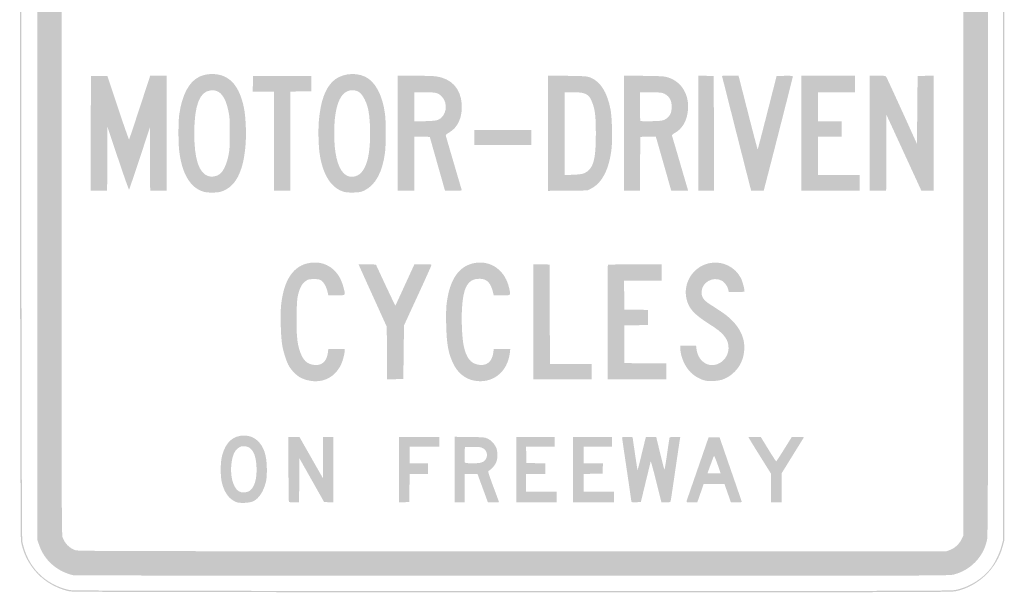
# Model space of a CAD drawing. Header units: inches. Extents: x -15 to 15, y -18 to 18.
# Tile 1 of 2: x -15 to 15, y -18 to -0.5. Entities that reach past the tile are written whole.
import ezdxf

# ---------------------------------------------------------------- set-up
doc = ezdxf.new("R2010")
doc.units = ezdxf.units.IN
doc.header["$MEASUREMENT"] = 0

msp = doc.modelspace()

# ---------------------------------------------------------------- hatches: boundary and pattern name
h = msp.add_hatch(color=7)
edge = h.paths.add_edge_path()
edge.add_spline(control_points=[(-13.488, -17.965), (-13.918, -17.87), (-14.309, -17.629), (-14.569, -17.301), (-14.773, -17.043), (-14.898, -16.772), (-14.964, -16.442), (-15.003, -16.247), (-15.003, 16.227), (-14.964, 16.421), (-14.813, 17.173), (-14.297, 17.727), (-13.558, 17.929)], knot_values=[0, 0, 0, 0, 1, 1, 1, 2, 2, 2, 3, 3, 3, 4, 4, 4, 4], degree=3, periodic=0)
edge.add_line((-13.558, 17.929), (-13.357, 17.984))
edge.add_line((-13.357, 17.984), (-0.02, 17.984))
edge.add_spline(control_points=[(-0.02, 17.984), (12.812, 17.984), (13.323, 17.982), (13.488, 17.947), (13.842, 17.871), (14.152, 17.708), (14.412, 17.461), (14.672, 17.214), (14.852, 16.909), (14.944, 16.562)], knot_values=[0, 0, 0, 0, 1, 1, 1, 2, 2, 2, 3, 3, 3, 3], degree=3, periodic=0)
edge.add_line((14.944, 16.562), (14.99, 16.391))
edge.add_line((14.99, 16.391), (14.99, -0.01))
edge.add_line((14.99, -0.01), (14.99, -16.411))
edge.add_line((14.99, -16.411), (14.944, -16.583))
edge.add_spline(control_points=[(14.944, -16.583), (14.852, -16.929), (14.672, -17.234), (14.412, -17.481), (14.155, -17.725), (13.837, -17.894), (13.504, -17.962), (13.363, -17.991), (12.091, -17.994), (-0.014, -17.992), (-10.454, -17.99), (-13.401, -17.984), (-13.488, -17.965)], knot_values=[0, 0, 0, 0, 1, 1, 1, 2, 2, 2, 3, 3, 3, 4, 4, 4, 4], degree=3, periodic=0)
edge = h.paths.add_edge_path(flags=0)
edge.add_spline(control_points=[(13.504, -17.922), (13.936, -17.833), (14.363, -17.561), (14.608, -17.217), (14.728, -17.049), (14.849, -16.789), (14.904, -16.583)], knot_values=[0, 0, 0, 0, 1, 1, 1, 2, 2, 2, 2], degree=3, periodic=0)
edge.add_line((14.904, -16.583), (14.95, -16.411))
edge.add_line((14.95, -16.411), (14.95, -0.01))
edge.add_line((14.95, -0.01), (14.95, 16.391))
edge.add_line((14.95, 16.391), (14.904, 16.562))
edge.add_spline(control_points=[(14.904, 16.562), (14.72, 17.256), (14.195, 17.755), (13.488, 17.907), (13.323, 17.942), (12.812, 17.944), (-0.02, 17.944)], knot_values=[0, 0, 0, 0, 1, 1, 1, 2, 2, 2, 2], degree=3, periodic=0)
edge.add_line((-0.02, 17.944), (-13.357, 17.944))
edge.add_line((-13.357, 17.944), (-13.558, 17.888))
edge.add_spline(control_points=[(-13.558, 17.888), (-14.292, 17.686), (-14.774, 17.168), (-14.923, 16.421), (-14.962, 16.227), (-14.962, -16.247), (-14.923, -16.442), (-14.769, -17.214), (-14.242, -17.757), (-13.488, -17.925), (-13.401, -17.944), (-10.454, -17.95), (-0.014, -17.952), (12.091, -17.953), (13.363, -17.951), (13.504, -17.922)], knot_values=[0, 0, 0, 0, 1, 1, 1, 2, 2, 2, 3, 3, 3, 4, 4, 4, 5, 5, 5, 5], degree=3, periodic=0)
h = msp.add_hatch(color=7)
edge = h.paths.add_edge_path()
edge.add_spline(control_points=[(-13.357, -17.476), (-13.859, -17.364), (-14.249, -17.023), (-14.409, -16.556)], knot_values=[0, 0, 0, 0, 1, 1, 1, 1], degree=3, periodic=0)
edge.add_line((-14.409, -16.556), (-14.466, -16.391))
edge.add_line((-14.466, -16.391), (-14.466, -0.01))
edge.add_line((-14.466, -0.01), (-14.466, 16.371))
edge.add_line((-14.466, 16.371), (-14.409, 16.536))
edge.add_spline(control_points=[(-14.409, 16.536), (-14.272, 16.934), (-13.956, 17.255), (-13.556, 17.402)], knot_values=[0, 0, 0, 0, 1, 1, 1, 1], degree=3, periodic=0)
edge.add_line((-13.556, 17.402), (-13.397, 17.46))
edge.add_line((-13.397, 17.46), (-0.06, 17.465))
edge.add_spline(control_points=[(-0.06, 17.465), (11.957, 17.47), (13.29, 17.468), (13.419, 17.439), (13.937, 17.326), (14.356, 16.899), (14.464, 16.377), (14.493, 16.236), (14.496, 14.743), (14.496, -0.01), (14.496, -14.763), (14.493, -16.256), (14.464, -16.397), (14.358, -16.91), (13.965, -17.32), (13.452, -17.451), (13.303, -17.489), (13.082, -17.49), (-0.008, -17.488), (-7.328, -17.486), (-13.335, -17.481), (-13.357, -17.476)], knot_values=[0, 0, 0, 0, 1, 1, 1, 2, 2, 2, 3, 3, 3, 4, 4, 4, 5, 5, 5, 6, 6, 6, 7, 7, 7, 7], degree=3, periodic=0)
edge = h.paths.add_edge_path(flags=0)
edge.add_spline(control_points=[(13.334, -16.703), (13.48, -16.648), (13.614, -16.527), (13.683, -16.385)], knot_values=[0, 0, 0, 0, 1, 1, 1, 1], degree=3, periodic=0)
edge.add_line((13.683, -16.385), (13.74, -16.27))
edge.add_line((13.74, -16.27), (13.74, -0.01))
edge.add_line((13.74, -0.01), (13.74, 16.25))
edge.add_line((13.74, 16.25), (13.683, 16.365))
edge.add_spline(control_points=[(13.683, 16.365), (13.614, 16.507), (13.48, 16.628), (13.334, 16.683)], knot_values=[0, 0, 0, 0, 1, 1, 1, 1], degree=3, periodic=0)
edge.add_line((13.334, 16.683), (13.224, 16.724))
edge.add_line((13.224, 16.724), (-0.026, 16.719))
edge.add_line((-0.026, 16.719), (-13.276, 16.714))
edge.add_line((-13.276, 16.714), (-13.369, 16.668))
edge.add_spline(control_points=[(-13.369, 16.668), (-13.488, 16.608), (-13.614, 16.483), (-13.673, 16.364)], knot_values=[0, 0, 0, 0, 1, 1, 1, 1], degree=3, periodic=0)
edge.add_line((-13.673, 16.364), (-13.72, 16.27))
edge.add_line((-13.72, 16.27), (-13.725, 0.03))
edge.add_spline(control_points=[(-13.725, 0.03), (-13.73, -14.847), (-13.728, -16.218), (-13.698, -16.31), (-13.638, -16.495), (-13.49, -16.647), (-13.306, -16.711), (-13.225, -16.739), (-11.901, -16.742), (0.004, -16.743)], knot_values=[0, 0, 0, 0, 1, 1, 1, 2, 2, 2, 3, 3, 3, 3], degree=3, periodic=0)
edge.add_line((0.004, -16.743), (13.224, -16.744))
edge.add_line((13.224, -16.744), (13.334, -16.703))
h = msp.add_hatch(color=7)
edge = h.paths.add_edge_path()
edge.add_line((-12.838, -4.007), (-12.833, -2.258))
edge.add_line((-12.833, -2.258), (-12.582, -2.258))
edge.add_line((-12.582, -2.258), (-12.33, -2.258))
edge.add_line((-12.33, -2.258), (-12.006, -3.235))
edge.add_spline(control_points=[(-12.006, -3.235), (-11.827, -3.773), (-11.676, -4.204), (-11.67, -4.193), (-11.663, -4.182), (-11.516, -3.74), (-11.342, -3.211)], knot_values=[0, 0, 0, 0, 1, 1, 1, 2, 2, 2, 2], degree=3, periodic=0)
edge.add_line((-11.342, -3.211), (-11.027, -2.248))
edge.add_line((-11.027, -2.248), (-10.775, -2.248))
edge.add_line((-10.775, -2.248), (-10.524, -2.248))
edge.add_line((-10.524, -2.248), (-10.524, -4.002))
edge.add_line((-10.524, -4.002), (-10.524, -5.756))
edge.add_line((-10.524, -5.756), (-10.776, -5.756))
edge.add_line((-10.776, -5.756), (-11.028, -5.756))
edge.add_line((-11.028, -5.756), (-11.03, -4.783))
edge.add_line((-11.03, -4.783), (-11.031, -3.81))
edge.add_line((-11.031, -3.81), (-11.344, -4.758))
edge.add_spline(control_points=[(-11.344, -4.758), (-11.516, -5.279), (-11.663, -5.712), (-11.671, -5.72), (-11.678, -5.728), (-11.829, -5.302), (-12.006, -4.773)], knot_values=[0, 0, 0, 0, 1, 1, 1, 2, 2, 2, 2], degree=3, periodic=0)
edge.add_line((-12.006, -4.773), (-12.329, -3.81))
edge.add_line((-12.329, -3.81), (-12.334, -4.783))
edge.add_line((-12.334, -4.783), (-12.339, -5.756))
edge.add_line((-12.339, -5.756), (-12.591, -5.756))
edge.add_line((-12.591, -5.756), (-12.843, -5.756))
edge.add_line((-12.843, -5.756), (-12.838, -4.007))
h = msp.add_hatch(color=7)
edge = h.paths.add_edge_path()
edge.add_spline(control_points=[(-9.394, -5.786), (-9.798, -5.673), (-10.056, -5.248), (-10.142, -4.556), (-10.174, -4.304), (-10.174, -3.664), (-10.143, -3.437), (-10.06, -2.838), (-9.847, -2.432), (-9.536, -2.283), (-9.381, -2.208), (-9.187, -2.181), (-8.997, -2.207), (-8.575, -2.266), (-8.307, -2.592), (-8.176, -3.206), (-8.119, -3.475), (-8.095, -3.969), (-8.121, -4.33), (-8.178, -5.105), (-8.387, -5.564), (-8.763, -5.74), (-8.878, -5.794), (-8.924, -5.804), (-9.09, -5.81), (-9.222, -5.814), (-9.32, -5.806), (-9.394, -5.786)], knot_values=[0, 0, 0, 0, 1, 1, 1, 2, 2, 2, 3, 3, 3, 4, 4, 4, 5, 5, 5, 6, 6, 6, 7, 7, 7, 8, 8, 8, 9, 9, 9, 9], degree=3, periodic=0)
edge = h.paths.add_edge_path(flags=0)
edge.add_spline(control_points=[(-8.921, -5.256), (-8.806, -5.176), (-8.7, -4.958), (-8.645, -4.687), (-8.609, -4.507), (-8.602, -4.406), (-8.602, -4.002), (-8.602, -3.589), (-8.607, -3.502), (-8.646, -3.321), (-8.7, -3.071), (-8.761, -2.925), (-8.86, -2.816), (-8.949, -2.718), (-9.04, -2.684), (-9.184, -2.696), (-9.518, -2.723), (-9.682, -3.145), (-9.685, -3.982), (-9.687, -4.785), (-9.545, -5.222), (-9.253, -5.31), (-9.148, -5.342), (-9.013, -5.32), (-8.921, -5.256)], knot_values=[0, 0, 0, 0, 1, 1, 1, 2, 2, 2, 3, 3, 3, 4, 4, 4, 5, 5, 5, 6, 6, 6, 7, 7, 7, 8, 8, 8, 8], degree=3, periodic=0)
for points in [[(-7.258, -4.244), (-7.258, -2.732), (-7.581, -2.732), (-7.905, -2.732), (-7.899, -2.495), (-7.893, -2.258), (-7.006, -2.258), (-6.119, -2.258), (-6.119, -2.49), (-6.119, -2.722), (-6.436, -2.727), (-6.754, -2.733), (-6.754, -4.244), (-6.754, -5.756), (-7.006, -5.756), (-7.258, -5.756), (-7.258, -4.244)], [(5.665, -4.001), (5.665, -2.247), (5.902, -2.252), (6.139, -2.258), (6.144, -4.007), (6.149, -5.756), (5.907, -5.756), (5.665, -5.756), (5.665, -4.001)], [(8.81, -4.002), (8.81, -2.248), (9.627, -2.248), (10.444, -2.248), (10.444, -2.5), (10.444, -2.752), (9.879, -2.752), (9.315, -2.752), (9.315, -3.196), (9.315, -3.639), (9.677, -3.639), (10.04, -3.639), (10.04, -3.871), (10.04, -4.103), (9.677, -4.103), (9.315, -4.103), (9.315, -4.687), (9.315, -5.272), (9.95, -5.272), (10.585, -5.272), (10.585, -5.514), (10.585, -5.756), (9.698, -5.756), (8.81, -5.756), (8.81, -4.002)], [(-1.149, -4.133), (-1.149, -3.901), (-0.282, -3.901), (0.585, -3.901), (0.585, -4.133), (0.585, -4.365), (-0.282, -4.365), (-1.149, -4.365), (-1.149, -4.133)], [(0.645, -9.747), (0.645, -7.993), (0.892, -7.998), (1.139, -8.004), (1.144, -9.521), (1.149, -11.038), (1.784, -11.038), (2.419, -11.038), (2.419, -11.27), (2.419, -11.502), (1.532, -11.502), (0.645, -11.502), (0.645, -9.747)], [(2.908, -9.753), (2.913, -8.004), (3.735, -7.999), (4.556, -7.993), (4.556, -8.246), (4.556, -8.498), (3.981, -8.498), (3.406, -8.498), (3.412, -8.936), (3.417, -9.375), (3.775, -9.381), (4.133, -9.386), (4.133, -9.617), (4.133, -9.848), (3.775, -9.853), (3.417, -9.859), (3.417, -10.433), (3.417, -11.008), (4.057, -11.013), (4.698, -11.019), (4.698, -11.26), (4.698, -11.502), (3.8, -11.502), (2.903, -11.502), (2.908, -9.753)], [(-3.448, -14.255), (-3.448, -13.256), (-2.833, -13.256), (-2.218, -13.256), (-2.218, -13.407), (-2.218, -13.558), (-2.671, -13.558), (-3.125, -13.558), (-3.125, -13.81), (-3.125, -14.062), (-2.843, -14.062), (-2.56, -14.062), (-2.56, -14.224), (-2.56, -14.385), (-2.842, -14.385), (-3.124, -14.385), (-3.13, -14.814), (-3.135, -15.242), (-3.291, -15.248), (-3.448, -15.254), (-3.448, -14.255)], [(0.121, -14.254), (0.121, -13.256), (0.706, -13.256), (1.29, -13.256), (1.29, -13.407), (1.29, -13.558), (0.856, -13.558), (0.422, -13.558), (0.428, -13.805), (0.433, -14.052), (0.721, -14.058), (1.008, -14.064), (1.008, -14.224), (1.008, -14.385), (0.716, -14.385), (0.423, -14.385), (0.423, -14.657), (0.423, -14.929), (0.887, -14.929), (1.351, -14.929), (1.351, -15.091), (1.351, -15.252), (0.736, -15.252), (0.121, -15.252), (0.121, -14.254)], [(1.855, -14.254), (1.855, -13.256), (2.45, -13.256), (3.044, -13.256), (3.044, -13.407), (3.044, -13.558), (2.611, -13.558), (2.177, -13.558), (2.177, -13.81), (2.177, -14.062), (2.471, -14.062), (2.764, -14.062), (2.758, -14.219), (2.752, -14.375), (2.465, -14.381), (2.177, -14.386), (2.177, -14.658), (2.177, -14.929), (2.641, -14.929), (3.105, -14.929), (3.105, -15.091), (3.105, -15.252), (2.48, -15.252), (1.855, -15.252), (1.855, -14.254)]]:
    msp.add_hatch(color=7).paths.add_polyline_path(points)
h = msp.add_hatch(color=7)
edge = h.paths.add_edge_path()
edge.add_spline(control_points=[(-5.125, -5.788), (-5.514, -5.676), (-5.773, -5.267), (-5.867, -4.617), (-5.903, -4.363), (-5.913, -3.883), (-5.888, -3.609), (-5.836, -3.035), (-5.708, -2.67), (-5.478, -2.433), (-5.246, -2.195), (-4.812, -2.126), (-4.486, -2.276), (-4.171, -2.42), (-3.943, -2.851), (-3.872, -3.437), (-3.844, -3.662), (-3.845, -4.347), (-3.873, -4.577), (-3.945, -5.169), (-4.162, -5.578), (-4.489, -5.739), (-4.605, -5.796), (-4.641, -5.804), (-4.825, -5.809), (-4.956, -5.813), (-5.065, -5.805), (-5.125, -5.788)], knot_values=[0, 0, 0, 0, 1, 1, 1, 2, 2, 2, 3, 3, 3, 4, 4, 4, 5, 5, 5, 6, 6, 6, 7, 7, 7, 8, 8, 8, 9, 9, 9, 9], degree=3, periodic=0)
edge = h.paths.add_edge_path(flags=0)
edge.add_spline(control_points=[(-4.772, -5.311), (-4.597, -5.263), (-4.47, -5.077), (-4.395, -4.762), (-4.309, -4.4), (-4.304, -3.692), (-4.384, -3.286), (-4.425, -3.082), (-4.541, -2.846), (-4.641, -2.766), (-4.781, -2.654), (-4.992, -2.666), (-5.13, -2.794), (-5.322, -2.97), (-5.423, -3.389), (-5.423, -4.002), (-5.423, -4.602), (-5.323, -5.03), (-5.138, -5.215), (-5.031, -5.322), (-4.917, -5.352), (-4.772, -5.311)], knot_values=[0, 0, 0, 0, 1, 1, 1, 2, 2, 2, 3, 3, 3, 4, 4, 4, 5, 5, 5, 6, 6, 6, 7, 7, 7, 7], degree=3, periodic=0)
h = msp.add_hatch(color=7)
edge = h.paths.add_edge_path()
edge.add_line((-3.488, -4.002), (-3.488, -2.248))
edge.add_line((-3.488, -2.248), (-2.979, -2.249))
edge.add_spline(control_points=[(-2.979, -2.249), (-2.699, -2.249), (-2.405, -2.258), (-2.327, -2.268), (-1.859, -2.329), (-1.572, -2.634), (-1.538, -3.105), (-1.51, -3.509), (-1.652, -3.829), (-1.928, -3.985), (-2.025, -4.04), (-2.032, -4.048), (-2.017, -4.099), (-1.773, -4.936), (-1.545, -5.711), (-1.537, -5.731), (-1.53, -5.75), (-1.588, -5.756), (-1.787, -5.756)], knot_values=[0, 0, 0, 0, 1, 1, 1, 2, 2, 2, 3, 3, 3, 4, 4, 4, 5, 5, 5, 6, 6, 6, 6], degree=3, periodic=0)
edge.add_line((-1.787, -5.756), (-2.046, -5.756))
edge.add_line((-2.046, -5.756), (-2.279, -4.934))
edge.add_line((-2.279, -4.934), (-2.511, -4.113))
edge.add_line((-2.511, -4.113), (-2.748, -4.107))
edge.add_line((-2.748, -4.107), (-2.984, -4.102))
edge.add_line((-2.984, -4.102), (-2.984, -4.929))
edge.add_line((-2.984, -4.929), (-2.984, -5.756))
edge.add_line((-2.984, -5.756), (-3.236, -5.756))
edge.add_line((-3.236, -5.756), (-3.488, -5.756))
edge.add_line((-3.488, -5.756), (-3.488, -4.002))
edge = h.paths.add_edge_path(flags=0)
edge.add_spline(control_points=[(-2.258, -3.595), (-2.002, -3.484), (-1.94, -3.096), (-2.144, -2.884), (-2.254, -2.769), (-2.324, -2.752), (-2.686, -2.752)], knot_values=[0, 0, 0, 0, 1, 1, 1, 2, 2, 2, 2], degree=3, periodic=0)
edge.add_line((-2.686, -2.752), (-2.984, -2.752))
edge.add_line((-2.984, -2.752), (-2.984, -3.198))
edge.add_line((-2.984, -3.198), (-2.984, -3.644))
edge.add_line((-2.984, -3.644), (-2.656, -3.635))
edge.add_spline(control_points=[(-2.656, -3.635), (-2.424, -3.629), (-2.308, -3.617), (-2.258, -3.595)], knot_values=[0, 0, 0, 0, 1, 1, 1, 1], degree=3, periodic=0)
h = msp.add_hatch(color=7)
edge = h.paths.add_edge_path()
edge.add_line((1.089, -4.001), (1.089, -2.244))
edge.add_line((1.089, -2.244), (1.678, -2.252))
edge.add_spline(control_points=[(1.678, -2.252), (2.231, -2.261), (2.276, -2.264), (2.385, -2.307), (2.687, -2.425), (2.893, -2.751), (2.995, -3.276), (3.041, -3.51), (3.058, -4.201), (3.025, -4.484), (2.952, -5.1), (2.737, -5.519), (2.406, -5.687)], knot_values=[0, 0, 0, 0, 1, 1, 1, 2, 2, 2, 3, 3, 3, 4, 4, 4, 4], degree=3, periodic=0)
edge.add_line((2.406, -5.687), (2.288, -5.746))
edge.add_line((2.288, -5.746), (1.689, -5.752))
edge.add_line((1.689, -5.752), (1.089, -5.758))
edge.add_line((1.089, -5.758), (1.089, -4.001))
edge = h.paths.add_edge_path(flags=0)
edge.add_spline(control_points=[(2.199, -5.218), (2.47, -5.098), (2.551, -4.818), (2.548, -4.012), (2.546, -3.476), (2.526, -3.296), (2.44, -3.069), (2.341, -2.808), (2.241, -2.753), (1.86, -2.752)], knot_values=[0, 0, 0, 0, 1, 1, 1, 2, 2, 2, 3, 3, 3, 3], degree=3, periodic=0)
edge.add_line((1.86, -2.752), (1.593, -2.752))
edge.add_line((1.593, -2.752), (1.593, -4.015))
edge.add_line((1.593, -4.015), (1.593, -5.278))
edge.add_line((1.593, -5.278), (1.851, -5.267))
edge.add_spline(control_points=[(1.851, -5.267), (2.047, -5.26), (2.132, -5.247), (2.199, -5.218)], knot_values=[0, 0, 0, 0, 1, 1, 1, 1], degree=3, periodic=0)
h = msp.add_hatch(color=7)
edge = h.paths.add_edge_path()
edge.add_line((3.407, -4), (3.407, -2.244))
edge.add_line((3.407, -2.244), (4.017, -2.253))
edge.add_spline(control_points=[(4.017, -2.253), (4.568, -2.261), (4.64, -2.266), (4.756, -2.304), (5.187, -2.445), (5.422, -2.874), (5.344, -3.378), (5.301, -3.657), (5.167, -3.872), (4.965, -3.986), (4.905, -4.02), (4.86, -4.058), (4.865, -4.07), (4.87, -4.083), (4.976, -4.442), (5.101, -4.869), (5.225, -5.296), (5.335, -5.67), (5.344, -5.701)], knot_values=[0, 0, 0, 0, 1, 1, 1, 2, 2, 2, 3, 3, 3, 4, 4, 4, 5, 5, 5, 6, 6, 6, 6], degree=3, periodic=0)
edge.add_line((5.344, -5.701), (5.36, -5.756))
edge.add_line((5.36, -5.756), (5.103, -5.756))
edge.add_line((5.103, -5.756), (4.845, -5.756))
edge.add_line((4.845, -5.756), (4.641, -5.035))
edge.add_spline(control_points=[(4.641, -5.035), (4.528, -4.639), (4.422, -4.267), (4.405, -4.208)], knot_values=[0, 0, 0, 0, 1, 1, 1, 1], degree=3, periodic=0)
edge.add_line((4.405, -4.208), (4.373, -4.102))
edge.add_line((4.373, -4.102), (4.137, -4.107))
edge.add_line((4.137, -4.107), (3.901, -4.113))
edge.add_line((3.901, -4.113), (3.896, -4.934))
edge.add_line((3.896, -4.934), (3.891, -5.756))
edge.add_line((3.891, -5.756), (3.649, -5.756))
edge.add_line((3.649, -5.756), (3.407, -5.756))
edge.add_line((3.407, -5.756), (3.407, -4))
edge = h.paths.add_edge_path(flags=0)
edge.add_spline(control_points=[(4.647, -3.585), (4.797, -3.506), (4.859, -3.391), (4.858, -3.191), (4.858, -2.978), (4.763, -2.837), (4.579, -2.775), (4.539, -2.762), (4.378, -2.752), (4.201, -2.752)], knot_values=[0, 0, 0, 0, 1, 1, 1, 2, 2, 2, 3, 3, 3, 3], degree=3, periodic=0)
edge.add_line((4.201, -2.752), (3.891, -2.752))
edge.add_line((3.891, -2.752), (3.891, -3.182))
edge.add_spline(control_points=[(3.891, -3.182), (3.891, -3.419), (3.898, -3.619), (3.906, -3.628), (3.915, -3.636), (4.067, -3.639), (4.244, -3.635), (4.521, -3.628), (4.578, -3.621), (4.647, -3.585)], knot_values=[0, 0, 0, 0, 1, 1, 1, 2, 2, 2, 3, 3, 3, 3], degree=3, periodic=0)
h = msp.add_hatch(color=7)
edge = h.paths.add_edge_path()
edge.add_spline(control_points=[(7.26, -5.68), (7.223, -5.544), (6.391, -2.262), (6.391, -2.255), (6.391, -2.251), (6.504, -2.248), (6.642, -2.248)], knot_values=[0, 0, 0, 0, 1, 1, 1, 2, 2, 2, 2], degree=3, periodic=0)
edge.add_line((6.642, -2.248), (6.893, -2.248))
edge.add_line((6.893, -2.248), (6.911, -2.314))
edge.add_spline(control_points=[(6.911, -2.314), (6.92, -2.35), (7.05, -2.857), (7.199, -3.441), (7.348, -4.025), (7.473, -4.499), (7.478, -4.495), (7.482, -4.49), (7.614, -3.985), (7.77, -3.372)], knot_values=[0, 0, 0, 0, 1, 1, 1, 2, 2, 2, 3, 3, 3, 3], degree=3, periodic=0)
edge.add_line((7.77, -3.372), (8.054, -2.258))
edge.add_line((8.054, -2.258), (8.301, -2.252))
edge.add_spline(control_points=[(8.301, -2.252), (8.504, -2.248), (8.548, -2.252), (8.548, -2.275), (8.548, -2.296), (7.885, -4.898), (7.68, -5.68)], knot_values=[0, 0, 0, 0, 1, 1, 1, 2, 2, 2, 2], degree=3, periodic=0)
edge.add_line((7.68, -5.68), (7.66, -5.756))
edge.add_line((7.66, -5.756), (7.47, -5.756))
edge.add_line((7.47, -5.756), (7.28, -5.756))
edge.add_line((7.28, -5.756), (7.26, -5.68))
h = msp.add_hatch(color=7)
edge = h.paths.add_edge_path()
edge.add_line((10.887, -4.002), (10.887, -2.248))
edge.add_line((10.887, -2.248), (11.129, -2.248))
edge.add_spline(control_points=[(11.129, -2.248), (11.357, -2.248), (11.372, -2.25), (11.398, -2.293), (11.414, -2.318), (11.629, -2.786), (11.878, -3.332)], knot_values=[0, 0, 0, 0, 1, 1, 1, 2, 2, 2, 2], degree=3, periodic=0)
edge.add_line((11.878, -3.332), (12.329, -4.325))
edge.add_line((12.329, -4.325), (12.339, -3.291))
edge.add_line((12.339, -3.291), (12.349, -2.258))
edge.add_line((12.349, -2.258), (12.596, -2.252))
edge.add_line((12.596, -2.252), (12.843, -2.247))
edge.add_line((12.843, -2.247), (12.843, -4.001))
edge.add_line((12.843, -4.001), (12.843, -5.756))
edge.add_line((12.843, -5.756), (12.654, -5.756))
edge.add_line((12.654, -5.756), (12.465, -5.756))
edge.add_line((12.465, -5.756), (11.933, -4.599))
edge.add_line((11.933, -4.599), (11.401, -3.442))
edge.add_line((11.401, -3.442), (11.396, -4.599))
edge.add_line((11.396, -4.599), (11.391, -5.756))
edge.add_line((11.391, -5.756), (11.139, -5.756))
edge.add_line((11.139, -5.756), (10.887, -5.756))
edge.add_line((10.887, -5.756), (10.887, -4.002))
h = msp.add_hatch(color=7)
edge = h.paths.add_edge_path()
edge.add_spline(control_points=[(-6.25, -11.526), (-6.322, -11.507), (-6.422, -11.468), (-6.472, -11.438), (-6.581, -11.374), (-6.727, -11.224), (-6.8, -11.098), (-6.874, -10.97), (-6.969, -10.677), (-7.007, -10.453), (-7.051, -10.194), (-7.069, -9.495), (-7.038, -9.224), (-6.952, -8.455), (-6.658, -8.03), (-6.161, -7.953), (-5.676, -7.878), (-5.274, -8.168), (-5.141, -8.691), (-5.073, -8.958), (-5.059, -8.942), (-5.351, -8.942)], knot_values=[0, 0, 0, 0, 1, 1, 1, 2, 2, 2, 3, 3, 3, 4, 4, 4, 5, 5, 5, 6, 6, 6, 7, 7, 7, 7], degree=3, periodic=0)
edge.add_line((-5.351, -8.942), (-5.601, -8.942))
edge.add_line((-5.601, -8.942), (-5.623, -8.84))
edge.add_spline(control_points=[(-5.623, -8.84), (-5.654, -8.697), (-5.734, -8.55), (-5.811, -8.495), (-5.867, -8.455), (-5.901, -8.448), (-6.04, -8.448), (-6.183, -8.448), (-6.212, -8.454), (-6.286, -8.503), (-6.391, -8.572), (-6.46, -8.691), (-6.514, -8.893), (-6.55, -9.026), (-6.559, -9.13), (-6.567, -9.52), (-6.582, -10.204), (-6.542, -10.526), (-6.406, -10.796), (-6.329, -10.949), (-6.229, -11.029), (-6.078, -11.057), (-5.817, -11.106), (-5.65, -10.974), (-5.615, -10.69)], knot_values=[0, 0, 0, 0, 1, 1, 1, 2, 2, 2, 3, 3, 3, 4, 4, 4, 5, 5, 5, 6, 6, 6, 7, 7, 7, 8, 8, 8, 8], degree=3, periodic=0)
edge.add_line((-5.615, -10.69), (-5.6, -10.575))
edge.add_line((-5.6, -10.575), (-5.35, -10.575))
edge.add_line((-5.35, -10.575), (-5.101, -10.575))
edge.add_line((-5.101, -10.575), (-5.101, -10.632))
edge.add_spline(control_points=[(-5.101, -10.632), (-5.101, -10.663), (-5.119, -10.759), (-5.141, -10.845), (-5.28, -11.388), (-5.727, -11.663), (-6.25, -11.526)], knot_values=[0, 0, 0, 0, 1, 1, 1, 2, 2, 2, 2], degree=3, periodic=0)
h = msp.add_hatch(color=7)
edge = h.paths.add_edge_path()
edge.add_line((-3.815, -10.701), (-3.821, -9.899))
edge.add_line((-3.821, -9.899), (-4.249, -8.955))
edge.add_spline(control_points=[(-4.249, -8.955), (-4.485, -8.436), (-4.677, -8.007), (-4.677, -8.002), (-4.677, -7.997), (-4.559, -7.995), (-4.415, -7.998)], knot_values=[0, 0, 0, 0, 1, 1, 1, 2, 2, 2, 2], degree=3, periodic=0)
edge.add_line((-4.415, -7.998), (-4.152, -8.004))
edge.add_line((-4.152, -8.004), (-3.858, -8.635))
edge.add_spline(control_points=[(-3.858, -8.635), (-3.695, -8.981), (-3.561, -9.263), (-3.559, -9.26), (-3.557, -9.256), (-3.425, -8.971), (-3.267, -8.624)], knot_values=[0, 0, 0, 0, 1, 1, 1, 2, 2, 2, 2], degree=3, periodic=0)
edge.add_line((-3.267, -8.624), (-2.978, -7.994))
edge.add_line((-2.978, -7.994), (-2.717, -7.994))
edge.add_spline(control_points=[(-2.717, -7.994), (-2.456, -7.994), (-2.455, -7.994), (-2.467, -8.039), (-2.473, -8.064), (-2.663, -8.484), (-2.887, -8.972)], knot_values=[0, 0, 0, 0, 1, 1, 1, 2, 2, 2, 2], degree=3, periodic=0)
edge.add_line((-2.887, -8.972), (-3.296, -9.859))
edge.add_line((-3.296, -9.859), (-3.306, -10.675))
edge.add_line((-3.306, -10.675), (-3.317, -11.492))
edge.add_line((-3.317, -11.492), (-3.563, -11.498))
edge.add_line((-3.563, -11.498), (-3.809, -11.503))
edge.add_line((-3.809, -11.503), (-3.815, -10.701))
h = msp.add_hatch(color=7)
edge = h.paths.add_edge_path()
edge.add_spline(control_points=[(-1.167, -11.541), (-1.435, -11.488), (-1.664, -11.301), (-1.794, -11.029), (-1.947, -10.711), (-1.997, -10.437), (-2.011, -9.834), (-2.018, -9.539), (-2.013, -9.32), (-1.997, -9.189), (-1.902, -8.438), (-1.61, -8.028), (-1.117, -7.953), (-0.626, -7.879), (-0.203, -8.2), (-0.09, -8.734), (-0.043, -8.959), (-0.024, -8.942), (-0.312, -8.942)], knot_values=[0, 0, 0, 0, 1, 1, 1, 2, 2, 2, 3, 3, 3, 4, 4, 4, 5, 5, 5, 6, 6, 6, 6], degree=3, periodic=0)
edge.add_line((-0.312, -8.942), (-0.564, -8.942))
edge.add_line((-0.564, -8.942), (-0.576, -8.886))
edge.add_spline(control_points=[(-0.576, -8.886), (-0.647, -8.566), (-0.767, -8.437), (-0.996, -8.437), (-1.353, -8.437), (-1.495, -8.684), (-1.531, -9.365), (-1.55, -9.72), (-1.526, -10.247), (-1.481, -10.463), (-1.403, -10.84), (-1.275, -11.012), (-1.035, -11.057), (-0.781, -11.105), (-0.611, -10.968), (-0.576, -10.686)], knot_values=[0, 0, 0, 0, 1, 1, 1, 2, 2, 2, 3, 3, 3, 4, 4, 4, 5, 5, 5, 5], degree=3, periodic=0)
edge.add_line((-0.576, -10.686), (-0.562, -10.575))
edge.add_line((-0.562, -10.575), (-0.31, -10.575))
edge.add_line((-0.31, -10.575), (-0.058, -10.575))
edge.add_line((-0.058, -10.575), (-0.071, -10.691))
edge.add_spline(control_points=[(-0.071, -10.691), (-0.141, -11.288), (-0.609, -11.65), (-1.167, -11.541)], knot_values=[0, 0, 0, 0, 1, 1, 1, 1], degree=3, periodic=0)
h = msp.add_hatch(color=7)
edge = h.paths.add_edge_path()
edge.add_spline(control_points=[(5.887, -11.542), (5.741, -11.511), (5.556, -11.409), (5.44, -11.294), (5.26, -11.117), (5.122, -10.799), (5.121, -10.559)], knot_values=[0, 0, 0, 0, 1, 1, 1, 2, 2, 2, 2], degree=3, periodic=0)
edge.add_line((5.121, -10.559), (5.121, -10.474))
edge.add_line((5.121, -10.474), (5.36, -10.474))
edge.add_line((5.36, -10.474), (5.6, -10.474))
edge.add_line((5.6, -10.474), (5.614, -10.579))
edge.add_spline(control_points=[(5.614, -10.579), (5.634, -10.736), (5.7, -10.869), (5.801, -10.957), (6.128, -11.245), (6.634, -10.939), (6.587, -10.481), (6.563, -10.252), (6.409, -10.072), (6.034, -9.838), (5.518, -9.514), (5.349, -9.319), (5.297, -8.985), (5.222, -8.495), (5.562, -8.03), (6.053, -7.954), (6.425, -7.896), (6.798, -8.086), (6.967, -8.419), (7.012, -8.509), (7.075, -8.737), (7.076, -8.816), (7.077, -8.834), (7.015, -8.841), (6.837, -8.841)], knot_values=[0, 0, 0, 0, 1, 1, 1, 2, 2, 2, 3, 3, 3, 4, 4, 4, 5, 5, 5, 6, 6, 6, 7, 7, 7, 8, 8, 8, 8], degree=3, periodic=0)
edge.add_line((6.837, -8.841), (6.598, -8.841))
edge.add_line((6.598, -8.841), (6.575, -8.751))
edge.add_spline(control_points=[(6.575, -8.751), (6.55, -8.653), (6.457, -8.532), (6.373, -8.49), (6.105, -8.355), (5.768, -8.554), (5.767, -8.849), (5.766, -8.989), (5.833, -9.091), (5.994, -9.196), (6.074, -9.248), (6.23, -9.35), (6.341, -9.422), (6.955, -9.822), (7.189, -10.327), (7.016, -10.882), (6.929, -11.16), (6.689, -11.409), (6.415, -11.506), (6.284, -11.553), (6.023, -11.57), (5.887, -11.542)], knot_values=[0, 0, 0, 0, 1, 1, 1, 2, 2, 2, 3, 3, 3, 4, 4, 4, 5, 5, 5, 6, 6, 6, 7, 7, 7, 7], degree=3, periodic=0)
h = msp.add_hatch(color=7)
edge = h.paths.add_edge_path()
edge.add_spline(control_points=[(-8.398, -15.246), (-8.622, -15.157), (-8.76, -14.973), (-8.842, -14.657), (-8.895, -14.45), (-8.891, -14.026), (-8.834, -13.814), (-8.728, -13.421), (-8.502, -13.216), (-8.175, -13.216), (-8.014, -13.216), (-7.879, -13.265), (-7.768, -13.365), (-7.565, -13.548), (-7.475, -13.816), (-7.473, -14.244), (-7.473, -14.44), (-7.482, -14.553), (-7.507, -14.647), (-7.583, -14.936), (-7.718, -15.136), (-7.894, -15.222), (-7.991, -15.27), (-8.302, -15.285), (-8.398, -15.246)], knot_values=[0, 0, 0, 0, 1, 1, 1, 2, 2, 2, 3, 3, 3, 4, 4, 4, 5, 5, 5, 6, 6, 6, 7, 7, 7, 8, 8, 8, 8], degree=3, periodic=0)
edge = h.paths.add_edge_path(flags=0)
edge.add_spline(control_points=[(-8.002, -14.903), (-7.85, -14.801), (-7.772, -14.535), (-7.789, -14.173), (-7.807, -13.777), (-7.917, -13.572), (-8.125, -13.544), (-8.232, -13.53), (-8.293, -13.548), (-8.374, -13.619), (-8.464, -13.698), (-8.52, -13.833), (-8.549, -14.042), (-8.601, -14.426), (-8.51, -14.795), (-8.333, -14.912), (-8.25, -14.967), (-8.09, -14.962), (-8.002, -14.903)], knot_values=[0, 0, 0, 0, 1, 1, 1, 2, 2, 2, 3, 3, 3, 4, 4, 4, 5, 5, 5, 6, 6, 6, 6], degree=3, periodic=0)
h = msp.add_hatch(color=7)
edge = h.paths.add_edge_path()
edge.add_spline(control_points=[(-6.801, -15.239), (-6.808, -15.231), (-6.815, -14.782), (-6.815, -14.241)], knot_values=[0, 0, 0, 0, 1, 1, 1, 1], degree=3, periodic=0)
edge.add_line((-6.815, -14.241), (-6.815, -13.256))
edge.add_line((-6.815, -13.256), (-6.648, -13.257))
edge.add_line((-6.648, -13.257), (-6.482, -13.257))
edge.add_line((-6.482, -13.257), (-6.124, -13.887))
edge.add_line((-6.124, -13.887), (-5.766, -14.516))
edge.add_line((-5.766, -14.516), (-5.766, -13.886))
edge.add_line((-5.766, -13.886), (-5.766, -13.256))
edge.add_line((-5.766, -13.256), (-5.605, -13.256))
edge.add_line((-5.605, -13.256), (-5.444, -13.256))
edge.add_line((-5.444, -13.256), (-5.444, -14.255))
edge.add_line((-5.444, -14.255), (-5.444, -15.254))
edge.add_line((-5.444, -15.254), (-5.587, -15.248))
edge.add_line((-5.587, -15.248), (-5.73, -15.242))
edge.add_line((-5.73, -15.242), (-6.106, -14.575))
edge.add_line((-6.106, -14.575), (-6.482, -13.908))
edge.add_line((-6.482, -13.908), (-6.487, -14.58))
edge.add_line((-6.487, -14.58), (-6.492, -15.252))
edge.add_line((-6.492, -15.252), (-6.64, -15.252))
edge.add_spline(control_points=[(-6.64, -15.252), (-6.721, -15.252), (-6.794, -15.246), (-6.801, -15.239)], knot_values=[0, 0, 0, 0, 1, 1, 1, 1], degree=3, periodic=0)
h = msp.add_hatch(color=7)
edge = h.paths.add_edge_path()
edge.add_line((-1.754, -14.253), (-1.754, -13.254))
edge.add_line((-1.754, -13.254), (-1.295, -13.26))
edge.add_spline(control_points=[(-1.295, -13.26), (-0.853, -13.266), (-0.833, -13.268), (-0.739, -13.316), (-0.631, -13.371), (-0.566, -13.439), (-0.498, -13.566), (-0.464, -13.631), (-0.454, -13.684), (-0.454, -13.81), (-0.454, -13.952), (-0.461, -13.985), (-0.514, -14.08), (-0.547, -14.14), (-0.606, -14.212), (-0.645, -14.24), (-0.684, -14.269), (-0.723, -14.298), (-0.731, -14.305), (-0.74, -14.311), (-0.669, -14.523), (-0.575, -14.775), (-0.48, -15.026), (-0.403, -15.237), (-0.403, -15.242), (-0.403, -15.248), (-0.479, -15.252), (-0.572, -15.252)], knot_values=[0, 0, 0, 0, 1, 1, 1, 2, 2, 2, 3, 3, 3, 4, 4, 4, 5, 5, 5, 6, 6, 6, 7, 7, 7, 8, 8, 8, 9, 9, 9, 9], degree=3, periodic=0)
edge.add_line((-0.572, -15.252), (-0.74, -15.252))
edge.add_line((-0.74, -15.252), (-0.899, -14.819))
edge.add_line((-0.899, -14.819), (-1.058, -14.386))
edge.add_line((-1.058, -14.386), (-1.255, -14.385))
edge.add_line((-1.255, -14.385), (-1.452, -14.385))
edge.add_line((-1.452, -14.385), (-1.452, -14.819))
edge.add_line((-1.452, -14.819), (-1.452, -15.252))
edge.add_line((-1.452, -15.252), (-1.603, -15.252))
edge.add_line((-1.603, -15.252), (-1.754, -15.252))
edge.add_line((-1.754, -15.252), (-1.754, -14.253))
edge = h.paths.add_edge_path(flags=0)
edge.add_spline(control_points=[(-0.958, -14.043), (-0.71, -13.986), (-0.7, -13.649), (-0.944, -13.578), (-0.985, -13.566), (-1.113, -13.559), (-1.23, -13.562)], knot_values=[0, 0, 0, 0, 1, 1, 1, 2, 2, 2, 2], degree=3, periodic=0)
edge.add_line((-1.23, -13.562), (-1.442, -13.569))
edge.add_line((-1.442, -13.569), (-1.447, -13.789))
edge.add_spline(control_points=[(-1.447, -13.789), (-1.45, -13.91), (-1.448, -14.021), (-1.443, -14.036), (-1.431, -14.068), (-1.086, -14.073), (-0.958, -14.043)], knot_values=[0, 0, 0, 0, 1, 1, 1, 2, 2, 2, 2], degree=3, periodic=0)
h = msp.add_hatch(color=7)
edge = h.paths.add_edge_path()
edge.add_spline(control_points=[(3.629, -15.227), (3.629, -15.212), (3.566, -14.771), (3.488, -14.248), (3.41, -13.725), (3.347, -13.288), (3.347, -13.277), (3.347, -13.264), (3.412, -13.256), (3.508, -13.256), (3.597, -13.256), (3.669, -13.263), (3.669, -13.272), (3.669, -13.295), (3.81, -14.25), (3.817, -14.271), (3.819, -14.28), (3.87, -14.087), (3.929, -13.842), (3.988, -13.597), (4.045, -13.364), (4.055, -13.326)], knot_values=[0, 0, 0, 0, 1, 1, 1, 2, 2, 2, 3, 3, 3, 4, 4, 4, 5, 5, 5, 6, 6, 6, 7, 7, 7, 7], degree=3, periodic=0)
edge.add_line((4.055, -13.326), (4.074, -13.256))
edge.add_line((4.074, -13.256), (4.23, -13.256))
edge.add_line((4.23, -13.256), (4.386, -13.256))
edge.add_line((4.386, -13.256), (4.505, -13.751))
edge.add_spline(control_points=[(4.505, -13.751), (4.571, -14.024), (4.63, -14.25), (4.636, -14.254), (4.643, -14.258), (4.678, -14.051), (4.715, -13.794), (4.751, -13.537), (4.786, -13.311), (4.791, -13.291), (4.8, -13.262), (4.826, -13.256), (4.961, -13.256)], knot_values=[0, 0, 0, 0, 1, 1, 1, 2, 2, 2, 3, 3, 3, 4, 4, 4, 4], degree=3, periodic=0)
edge.add_line((4.961, -13.256), (5.12, -13.256))
edge.add_line((5.12, -13.256), (5.11, -13.311))
edge.add_spline(control_points=[(5.11, -13.311), (5.105, -13.342), (5.041, -13.771), (4.969, -14.264), (4.897, -14.758), (4.834, -15.182), (4.828, -15.207), (4.819, -15.248), (4.806, -15.252), (4.682, -15.252)], knot_values=[0, 0, 0, 0, 1, 1, 1, 2, 2, 2, 3, 3, 3, 3], degree=3, periodic=0)
edge.add_line((4.682, -15.252), (4.546, -15.252))
edge.add_line((4.546, -15.252), (4.386, -14.612))
edge.add_spline(control_points=[(4.386, -14.612), (4.298, -14.26), (4.222, -13.985), (4.218, -14.002), (4.215, -14.019), (4.146, -14.304), (4.065, -14.637)], knot_values=[0, 0, 0, 0, 1, 1, 1, 2, 2, 2, 2], degree=3, periodic=0)
edge.add_line((4.065, -14.637), (3.919, -15.242))
edge.add_line((3.919, -15.242), (3.774, -15.248))
edge.add_spline(control_points=[(3.774, -15.248), (3.663, -15.252), (3.629, -15.247), (3.629, -15.227)], knot_values=[0, 0, 0, 0, 1, 1, 1, 1], degree=3, periodic=0)
h = msp.add_hatch(color=7)
edge = h.paths.add_edge_path()
edge.add_spline(control_points=[(5.311, -15.216), (5.317, -15.196), (5.471, -14.749), (5.653, -14.223)], knot_values=[0, 0, 0, 0, 1, 1, 1, 1], degree=3, periodic=0)
edge.add_line((5.653, -14.223), (5.984, -13.266))
edge.add_line((5.984, -13.266), (6.149, -13.266))
edge.add_line((6.149, -13.266), (6.315, -13.266))
edge.add_line((6.315, -13.266), (6.642, -14.214))
edge.add_spline(control_points=[(6.642, -14.214), (6.823, -14.735), (6.976, -15.182), (6.984, -15.207), (6.998, -15.251), (6.996, -15.252), (6.83, -15.252)], knot_values=[0, 0, 0, 0, 1, 1, 1, 2, 2, 2, 2], degree=3, periodic=0)
edge.add_line((6.83, -15.252), (6.662, -15.252))
edge.add_line((6.662, -15.252), (6.563, -14.97))
edge.add_line((6.563, -14.97), (6.464, -14.688))
edge.add_line((6.464, -14.688), (6.149, -14.688))
edge.add_line((6.149, -14.688), (5.833, -14.688))
edge.add_line((5.833, -14.688), (5.736, -14.97))
edge.add_line((5.736, -14.97), (5.638, -15.252))
edge.add_line((5.638, -15.252), (5.469, -15.252))
edge.add_spline(control_points=[(5.469, -15.252), (5.315, -15.252), (5.301, -15.249), (5.311, -15.216)], knot_values=[0, 0, 0, 0, 1, 1, 1, 1], degree=3, periodic=0)
edge = h.paths.add_edge_path(flags=0)
edge.add_spline(control_points=[(6.255, -14.093), (6.203, -13.944), (6.154, -13.828), (6.147, -13.836), (6.14, -13.844), (6.125, -13.878), (6.114, -13.911), (6.102, -13.945), (6.06, -14.06), (6.02, -14.168)], knot_values=[0, 0, 0, 0, 1, 1, 1, 2, 2, 2, 3, 3, 3, 3], degree=3, periodic=0)
edge.add_line((6.02, -14.168), (5.948, -14.365))
edge.add_line((5.948, -14.365), (6.149, -14.365))
edge.add_line((6.149, -14.365), (6.349, -14.365))
edge.add_line((6.349, -14.365), (6.255, -14.093))
h = msp.add_hatch(color=7)
edge = h.paths.add_edge_path()
edge.add_line((7.883, -14.815), (7.883, -14.377))
edge.add_line((7.883, -14.377), (7.54, -13.829))
edge.add_spline(control_points=[(7.54, -13.829), (7.352, -13.527), (7.198, -13.275), (7.198, -13.268), (7.198, -13.262), (7.282, -13.256), (7.384, -13.257)], knot_values=[0, 0, 0, 0, 1, 1, 1, 2, 2, 2, 2], degree=3, periodic=0)
edge.add_line((7.384, -13.257), (7.571, -13.258))
edge.add_line((7.571, -13.258), (7.799, -13.63))
edge.add_spline(control_points=[(7.799, -13.63), (7.925, -13.835), (8.034, -14.002), (8.041, -14.001), (8.048, -14.001), (8.159, -13.833), (8.286, -13.629)], knot_values=[0, 0, 0, 0, 1, 1, 1, 2, 2, 2, 2], degree=3, periodic=0)
edge.add_line((8.286, -13.629), (8.518, -13.257))
edge.add_line((8.518, -13.257), (8.706, -13.256))
edge.add_spline(control_points=[(8.706, -13.256), (8.851, -13.256), (8.89, -13.262), (8.878, -13.281), (8.87, -13.295), (8.715, -13.545), (8.534, -13.837)], knot_values=[0, 0, 0, 0, 1, 1, 1, 2, 2, 2, 2], degree=3, periodic=0)
edge.add_line((8.534, -13.837), (8.206, -14.368))
edge.add_line((8.206, -14.368), (8.206, -14.81))
edge.add_line((8.206, -14.81), (8.206, -15.252))
edge.add_line((8.206, -15.252), (8.044, -15.252))
edge.add_line((8.044, -15.252), (7.883, -15.252))
edge.add_line((7.883, -15.252), (7.883, -14.815))

doc.saveas('drawing.dxf')
